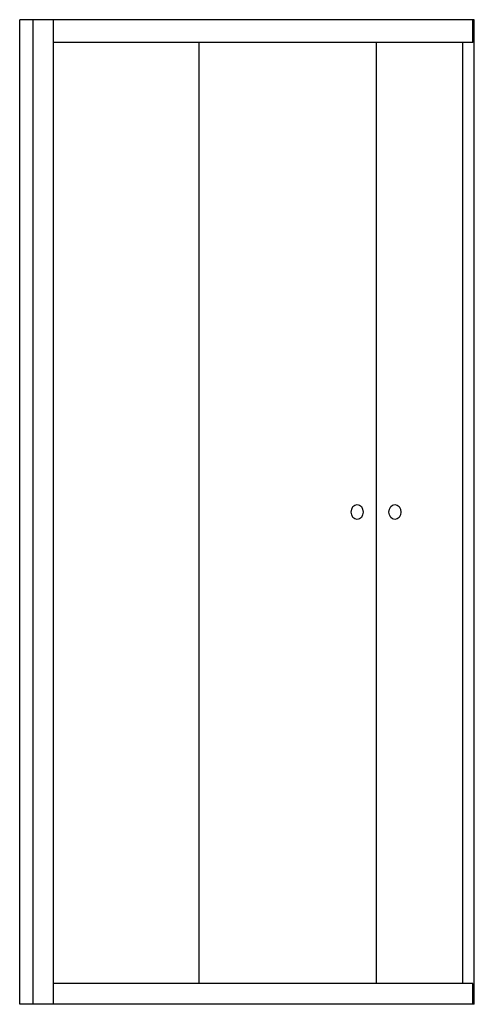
# Model space of a CAD drawing. Header units: millimetres. Extents: x 1560.64 to 1561.54, y 1205.22 to 1207.17.
import ezdxf

# ---------------------------------------------------------------- set-up
doc = ezdxf.new("R2010")
doc.units = ezdxf.units.MM
doc.header["$LTSCALE"] = 0.2
doc.layers.add('SANINDUSA', color=3, linetype='Continuous')

msp = doc.modelspace()

# ---------------------------------------------------------------- linework, layer by layer
at = {"layer": 'SANINDUSA'}
for p, q in [((1560.6413, 1205.2194), (1560.6413, 1207.1695)), ((1561.5412, 1207.1695), (1560.6413, 1207.1695)), ((1560.6681, 1205.2194), (1560.6681, 1207.1695)), ((1560.7081, 1205.2194), (1560.7081, 1207.1695)), ((1561.5383, 1207.1243), (1561.5383, 1207.1695)), ((1561.5412, 1205.2194), (1561.5412, 1207.1695)), ((1561.5383, 1207.1243), (1560.7081, 1207.1243)), ((1560.9968, 1205.2606), (1560.9968, 1207.1243)), ((1561.3473, 1205.2606), (1561.3473, 1207.1243)), ((1561.5188, 1205.2606), (1561.5188, 1207.1243)), ((1561.5383, 1205.2606), (1560.7081, 1205.2606)), ((1561.5383, 1205.2194), (1561.5383, 1205.2606)), ((1561.5412, 1205.2194), (1560.6413, 1205.2194)), ((1561.5344, 1205.2194), (1560.6482, 1205.2194))]:
    msp.add_line(p, q, dxfattribs=at)
for centre in [(1561.3093, 1206.1944), (1561.384, 1206.1944)]:
    msp.add_ellipse(centre, major_axis=(0, 0.015), ratio=0.78, dxfattribs=at)

doc.saveas('drawing.dxf')
